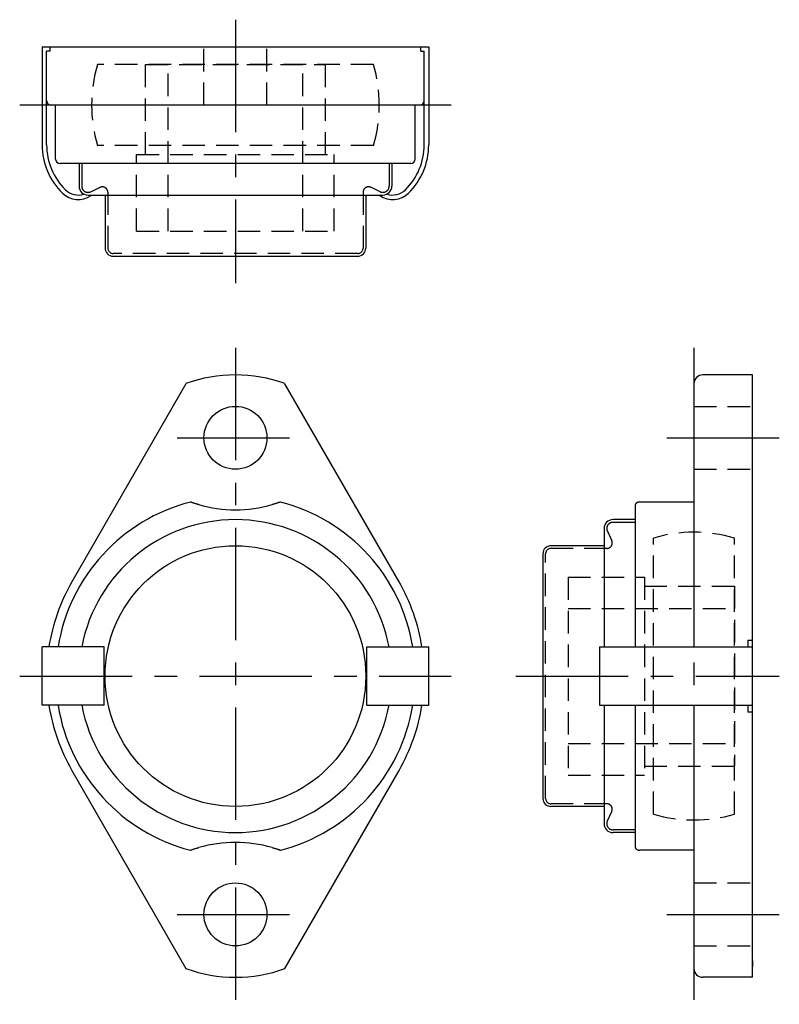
# Model space of a CAD drawing. Extents: x -24 to 61, y -36 to 73.
import ezdxf

# ---------------------------------------------------------------- set-up
doc = ezdxf.new("R2010")
doc.units = 0
doc.header["$LTSCALE"] = 10
doc.linetypes.add('CENTER', pattern=[2, 1.25, -0.25, 0.25, -0.25])
doc.linetypes.add('HIDDEN', pattern=[0.375, 0.25, -0.125])
doc.layers.get('0').update_dxf_attribs({"linetype": 'CONTINUOUS'})
doc.layers.add('CENTER', color=1, linetype='CENTER')
doc.layers.add('HIDDEN', color=3, linetype='HIDDEN')

msp = doc.modelspace()

# ---------------------------------------------------------------- linework, layer by layer
for p, q in [((-21.5, 70), (21.5, 70)), ((-20.62, 69.5), (-21, 69.5)), ((-20.62, 69.5), (-20.62, 70)), ((20.62, 69.5), (20.62, 70)), ((20.62, 69.5), (21, 69.5)), ((20.5, 63.5), (-20.5, 63.5)), ((-20, 57.5), (-20, 63.5)), ((20, 57.5), (20, 63.5)), ((19.5, 57), (-19.5, 57)), ((-17.4, 57), (-17.4, 54.5)), ((17.4, 57), (17.4, 54.5)), ((-16.4, 53.5), (16.4, 53.5)), ((-14.5, 53.5), (-14.5, 47.6)), ((14.5, 53.5), (14.5, 47.6)), ((-13.6, 46.7), (13.6, 46.7)), ((57.5, 33.5), (52, 33.5)), ((57.5, -33.5), (57.5, 33.5)), ((-5.5, 32.52), (-18.2, 10.48)), ((18.2, 10.48), (5.5, 32.52)), ((51, 32.5), (51, 3.25)), ((44.5, 3.25), (44.5, 19.07)), ((51, 19.36), (45, 19.36)), ((44.5, 17.4), (42, 17.4)), ((41, 16.4), (41, 3.25)), ((41, 14.5), (35.1, 14.5)), ((34.2, 13.6), (34.2, -13.6)), ((57, 4), (57.5, 4)), ((57, 4), (57, 3.25)), ((-14.6, 3.25), (-21.5, 3.25)), ((-21.5, -3.25), (-21.5, 3.25)), ((-14.6, -3.25), (-14.6, 3.25)), ((14.6, -3.25), (14.6, 3.25)), ((14.6, 3.25), (21.5, 3.25)), ((21.5, -3.25), (21.5, 3.25)), ((40.5, 3.25), (57.5, 3.25)), ((40.5, 3.25), (40.5, -3.25)), ((-14.6, -3.25), (-21.5, -3.25)), ((14.6, -3.25), (21.5, -3.25)), ((40.5, -3.25), (57.5, -3.25)), ((41, -3.25), (41, -16.4)), ((44.5, -19.07), (44.5, -3.25)), ((51, -3.25), (51, -32.5)), ((57, -3.25), (57, -4)), ((57.5, -4), (57, -4)), ((-18.2, -10.48), (-5.5, -32.52)), ((5.5, -32.52), (18.2, -10.48)), ((41, -14.5), (35.1, -14.5)), ((44.5, -17.4), (42, -17.4)), ((51, -19.36), (45, -19.36)), ((57.5, -31.62), (57.5, -32.31)), ((57.5, -33.5), (52, -33.5))]:
    msp.add_line(p, q)
at = {"linetype": 'CONTINUOUS'}
for p, q in [((-21.5, 70), (-21.5, 59.07)), ((-21, 59.07), (-21, 69.5)), ((21, 59.07), (21, 69.5)), ((21.5, 70), (21.5, 59.07)), ((-16.07, 53.45), (-16, 53.5)), ((16.07, 53.45), (16, 53.5))]:
    msp.add_line(p, q, dxfattribs=at)
for points in [[(-4.09, 19.07), (-4.15, 19.08), (-4.21, 19.1), (-4.27, 19.12), (-4.33, 19.14), (-4.39, 19.16), (-4.45, 19.17), (-4.5, 19.19), (-4.55, 19.21), (-4.61, 19.22), (-4.65, 19.24), (-4.7, 19.26), (-4.74, 19.27), (-4.78, 19.28), (-4.82, 19.3), (-4.85, 19.31), (-4.89, 19.32), (-4.91, 19.33), (-4.94, 19.34), (-4.96, 19.34), (-4.98, 19.35), (-4.99, 19.35), (-5, 19.36), (-5.01, 19.36), (-5.01, 19.36)], [(5.01, 19.36), (5.01, 19.36), (5, 19.36), (4.99, 19.35), (4.97, 19.35), (4.95, 19.34), (4.92, 19.33), (4.89, 19.32), (4.86, 19.31), (4.83, 19.3), (4.79, 19.29), (4.76, 19.27), (4.72, 19.26), (4.68, 19.25), (4.63, 19.23), (4.59, 19.22), (4.54, 19.2), (4.49, 19.19), (4.43, 19.17), (4.38, 19.15), (4.32, 19.14), (4.26, 19.12), (4.21, 19.1), (4.15, 19.08), (4.09, 19.07)], [(45, 19.36), (44.96, 19.36), (44.92, 19.36), (44.88, 19.35), (44.84, 19.35), (44.81, 19.34), (44.77, 19.33), (44.74, 19.32), (44.72, 19.31), (44.69, 19.3), (44.67, 19.29), (44.64, 19.27), (44.62, 19.26), (44.61, 19.25), (44.59, 19.23), (44.57, 19.22), (44.56, 19.2), (44.54, 19.19), (44.53, 19.17), (44.52, 19.15), (44.51, 19.14), (44.51, 19.12), (44.5, 19.1), (44.5, 19.08), (44.5, 19.07)], [(-5.01, -19.36), (-5.01, -19.36), (-5, -19.36), (-4.99, -19.35), (-4.97, -19.35), (-4.95, -19.34), (-4.92, -19.33), (-4.89, -19.32), (-4.86, -19.31), (-4.83, -19.3), (-4.79, -19.29), (-4.76, -19.27), (-4.72, -19.26), (-4.68, -19.25), (-4.63, -19.23), (-4.59, -19.22), (-4.54, -19.2), (-4.49, -19.19), (-4.43, -19.17), (-4.38, -19.15), (-4.32, -19.14), (-4.26, -19.12), (-4.21, -19.1), (-4.15, -19.08), (-4.09, -19.07)], [(4.09, -19.07), (4.15, -19.08), (4.21, -19.1), (4.27, -19.12), (4.33, -19.14), (4.39, -19.16), (4.45, -19.17), (4.5, -19.19), (4.55, -19.21), (4.61, -19.22), (4.65, -19.24), (4.7, -19.26), (4.74, -19.27), (4.78, -19.28), (4.82, -19.3), (4.85, -19.31), (4.89, -19.32), (4.91, -19.33), (4.94, -19.34), (4.96, -19.34), (4.98, -19.35), (4.99, -19.35), (5, -19.36), (5.01, -19.36), (5.01, -19.36)], [(44.5, -19.07), (44.5, -19.08), (44.5, -19.1), (44.51, -19.12), (44.52, -19.14), (44.52, -19.16), (44.53, -19.17), (44.55, -19.19), (44.56, -19.21), (44.58, -19.22), (44.6, -19.24), (44.62, -19.26), (44.64, -19.27), (44.66, -19.28), (44.69, -19.3), (44.71, -19.31), (44.74, -19.32), (44.77, -19.33), (44.8, -19.34), (44.83, -19.34), (44.86, -19.35), (44.89, -19.35), (44.93, -19.36), (44.96, -19.36), (45, -19.36)]]:
    msp.add_lwpolyline(points)
for centre, radius in [((0, 26.5), 3.5), ((0, 0), 14.5), ((0, -26.5), 3.5)]:
    msp.add_circle(centre, radius)
for centre, radius, start, end in [((-20.5, 64), 0.5, 180, 270), ((20.5, 64), 0.5, 270, 0), ((-19.5, 57.5), 0.5, 180, 270), ((19.5, 57.5), 0.5, 270, 0), ((-16.4, 54.5), 1, 180, 270), ((16.4, 54.5), 1, 270, 0), ((-13.6, 47.6), 0.9, 180, 270), ((13.6, 47.6), 0.9, 270, 0), ((0, 17.5), 16, 69.8945, 110.1055), ((52, 32.5), 1, 90, 180), ((0, 0), 20, 104.5116, 170.648), ((0, 33.5), 15, 254.1939, 285.8061), ((0, 0), 20, 9.352, 75.4884), ((0, 0), 17.4, 10.765, 169.235), ((42, 16.4), 1, 90, 180), ((35.1, 13.6), 0.9, 90, 180), ((0, 0), 21, 150.0577, 171.097), ((0, 0), 21, 8.903, 29.9423), ((0, 0), 21, 188.903, 209.9423), ((0, 0), 20, 189.352, 255.4884), ((0, 0), 17.4, 190.765, 349.235), ((0, 0), 20, 284.5116, 350.648), ((0, 0), 21, 330.0577, 351.097), ((35.1, -13.6), 0.9, 180, 270), ((42, -16.4), 1, 180, 270), ((0, -33.5), 15, 74.1939, 105.8061), ((0, -17.5), 16, 249.8945, 290.1055), ((52, -32.5), 1, 180, 270)]:
    msp.add_arc(centre, radius, start, end)
for centre, radius, start, end in [((-14, 59.07), 7.5, 180, 225.573), ((-14, 59.07), 7, 180, 225.573), ((14, 59.07), 7, 314.427, 0), ((14, 59.07), 7.5, 314.427, 0), ((-17.5, 55.5), 2.5, 225.573, 305), ((-17.5, 55.5), 2, 225.573, 288.9084), ((17.5, 55.5), 2.5, 235, 314.427), ((17.5, 55.5), 2, 251.0916, 314.427)]:
    msp.add_arc(centre, radius, start, end, dxfattribs=at)
at = {"layer": 'CENTER'}
for p, q in [((0, 73), (0, 43.7)), ((24, 63.5), (-24, 63.5)), ((0, 36.5), (0, -36.5)), ((51, 36.5), (51, -36.5)), ((-6.5, 26.5), (6.5, 26.5)), ((48, 26.5), (60.5, 26.5)), ((-24, 0), (24, 0)), ((31.2, 0), (60.5, 0)), ((-6.5, -26.5), (6.5, -26.5)), ((48, -26.5), (60.5, -26.5))]:
    msp.add_line(p, q, dxfattribs=at)
at = {"layer": 'HIDDEN'}
for p, q in [((-3.5, 63.5), (-3.5, 70)), ((3.5, 63.5), (3.5, 70)), ((15.35, 68), (-15.35, 68)), ((-10, 58), (-10, 68)), ((-10, 68), (10, 68)), ((-7.5, 49.5), (-7.5, 68)), ((7.5, 49.5), (7.5, 68)), ((10, 58), (10, 68)), ((15.35, 59), (-15.35, 59)), ((-17.1, 57), (-17.1, 54.5)), ((-11, 49.5), (-11, 58)), ((-11, 58), (11, 58)), ((11, 49.5), (11, 58)), ((17.1, 57), (17.1, 54.5)), ((-16.1, 53.87), (-15.05, 54.36)), ((-14.2, 53.81), (-14.2, 47.6)), ((14.2, 53.81), (14.2, 47.6)), ((16.1, 53.87), (15.05, 54.36)), ((-11, 49.5), (11, 49.5)), ((13.6, 47), (-13.6, 47)), ((51, 30), (57.5, 30)), ((51, 23), (57.5, 23)), ((44.5, 17.1), (42, 17.1)), ((41.37, 16.1), (41.86, 15.05)), ((46.5, -15.35), (46.5, 15.35)), ((55.5, -15.35), (55.5, 15.35)), ((34.5, -13.6), (34.5, 13.6)), ((41.31, 14.2), (35.1, 14.2)), ((37, 11), (37, -11)), ((37, 11), (45.5, 11)), ((45.5, 11), (45.5, -11)), ((45.5, 10), (55.5, 10)), ((55.5, 10), (55.5, -10)), ((37, 7.5), (55.5, 7.5)), ((37, -7.5), (55.5, -7.5)), ((45.5, -10), (55.5, -10)), ((37, -11), (45.5, -11)), ((41.31, -14.2), (35.1, -14.2)), ((41.37, -16.1), (41.86, -15.05)), ((44.5, -17.1), (42, -17.1)), ((51, -23), (57.5, -23)), ((51, -30), (57.5, -30))]:
    msp.add_line(p, q, dxfattribs=at)
for centre, radius, start, end in [((0, 63.5), 16, 163.6652, 196.3348), ((0, 63.5), 16, 343.6652, 16.3348), ((-16.4, 54.5), 0.7, 180, 295), ((-14.8, 53.81), 0.6, 0, 115), ((14.8, 53.81), 0.6, 65, 180), ((16.4, 54.5), 0.7, 245, 0), ((-13.6, 47.6), 0.6, 180, 270), ((13.6, 47.6), 0.6, 270, 0), ((42, 16.4), 0.7, 90, 205), ((51, 0), 16, 73.6652, 106.3348), ((41.31, 14.8), 0.6, 270, 25), ((35.1, 13.6), 0.6, 90, 180), ((35.1, -13.6), 0.6, 180, 270), ((41.31, -14.8), 0.6, 335, 90), ((42, -16.4), 0.7, 155, 270), ((51, 0), 16, 253.6652, 286.3348)]:
    msp.add_arc(centre, radius, start, end, dxfattribs=at)

doc.saveas('drawing.dxf')
